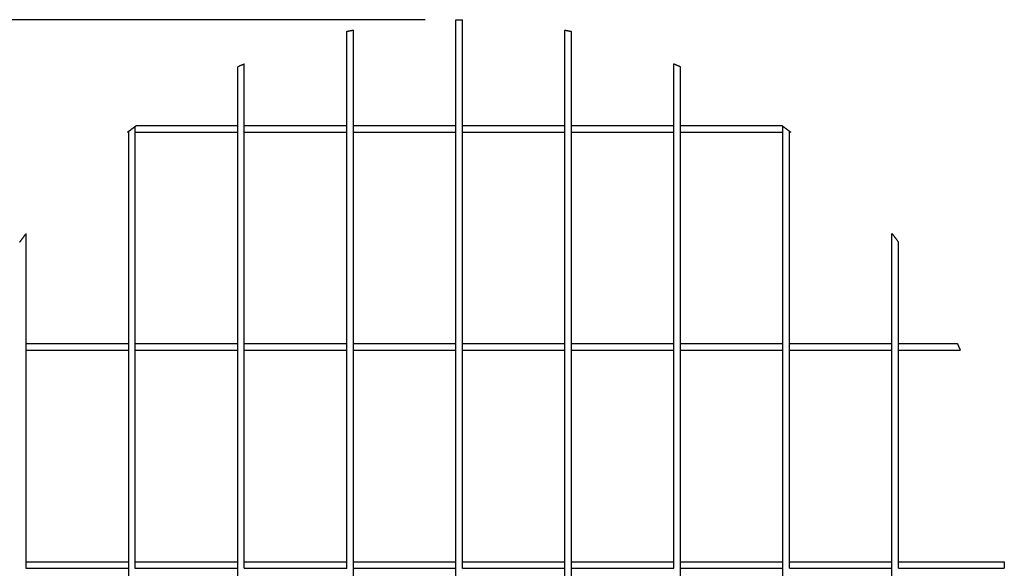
# Model space of a CAD drawing. Header units: millimetres. Extents: x 4869.14 to 4875.07, y 2221.36 to 2228.96.
# Tile 12 of 19: x 4870.69 to 4872.5, y 2227.95 to 2228.96. Entities that reach past the tile are written whole.
import ezdxf

# ---------------------------------------------------------------- set-up
doc = ezdxf.new("R2010")
doc.units = ezdxf.units.MM
doc.layers.add('MEDIDAS', color=7, linetype='Continuous', true_color=0x7d26cd)
doc.styles.get("Standard").update_dxf_attribs({"font": 'arial.ttf'})
doc.dimstyles.get("Standard").update_dxf_attribs({"dimtxt": 0.18, "dimasz": 0.18, "dimexe": 0.18, "dimexo": 0.0625, "dimgap": 0.09, "dimtad": 0, "dimtih": 1, "dimtoh": 1, "dimdec": 4, "dimzin": 0, "dimdsep": 46, "dimtxsty": 'Standard', "dimcen": 0.09, "dimadec": 0, "dimazin": 0, "dimtfac": 1, "dimtdec": 4, "dimtofl": 0, "dimtmove": 0, "dimatfit": 3, "dimfxl": 1, "dimtolj": 1, "dimtzin": 0, "dimarcsym": 0})

# ---------------------------------------------------------------- blocks, each defined once
blk = doc.blocks.new('*D21')
at = {"color": 0, "lineweight": -2, "transparency": 16777216}
for p, q in [((4871.4327, 2228.9604), (4869.393, 2228.9604)), ((4869.573, 2228.8704), (4869.573, 2228.1151)), ((4869.573, 2227.0503), (4869.573, 2227.8056)), ((4871.4327, 2226.9603), (4869.393, 2226.9603))]:
    blk.add_line(p, q, dxfattribs=at)
at = {"color": 0, "transparency": 16777216}
for points in [[(4869.558, 2228.8704), (4869.588, 2228.8704), (4869.573, 2228.9604)], [(4869.558, 2227.0503), (4869.588, 2227.0503), (4869.573, 2226.9603)]]:
    blk.add_solid(points, dxfattribs=at)
at = {"layer": 'Defpoints', "color": 0, "transparency": 16777216}
for p in [(4871.4952, 2228.9604), (4869.573, 2226.9603), (4871.4952, 2226.9603)]:
    blk.add_point(p, dxfattribs=at)
at = {"color": 0, "transparency": 16777216, "insert": (4869.573, 2227.9604), "char_height": 0.1, "attachment_point": 5}
blk.add_mtext('\\A1;2.00m [6.56ft]', dxfattribs=at)
blk = doc.blocks.new('Sleet_2.00_Top')
at = {"layer": 'MEDIDAS', "color": 12, "lineweight": -3, "true_color": 0xc80000}
blk.add_rational_spline([(4871.4892, 2228.9604), (4871.4922, 2228.9604), (4871.4952, 2228.9604), (4871.4982, 2228.9604), (4871.5012, 2228.9604)], [0.997528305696, 0.998758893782, 1, 0.998758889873, 0.997528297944], degree=2, knots=[476.773816, 476.773816, 476.773816, 477.420421, 477.420421, 478.067029, 478.067029, 478.067029], dxfattribs=at)
for points, knots in [([(4871.4892, 2228.7664), (4871.4892, 2228.8112), (4871.4892, 2228.8551), (4871.4892, 2228.8902), (4871.4892, 2228.9104), (4871.4892, 2228.9302), (4871.4892, 2228.9437), (4871.4892, 2228.9539), (4871.4892, 2228.9604), (4871.4892, 2228.9604)], [304.136713, 304.136713, 304.136713, 304.136713, 318.276453, 318.276453, 318.276453, 326.103087, 326.103087, 326.103087, 331.962784, 331.962784, 331.962784, 331.962784]), ([(4871.5012, 2228.7664), (4871.5012, 2228.8112), (4871.5012, 2228.8551), (4871.5012, 2228.8902), (4871.5012, 2228.9104), (4871.5012, 2228.9302), (4871.5012, 2228.9437), (4871.5012, 2228.9539), (4871.5012, 2228.9604), (4871.5012, 2228.9604)], [82.156621, 82.156621, 82.156621, 82.156621, 96.296142, 96.296142, 96.296142, 104.122776, 104.122776, 104.122776, 109.982391, 109.982391, 109.982391, 109.982391]), ([(4871.2892, 2228.7664), (4871.2892, 2228.803), (4871.2892, 2228.838), (4871.2892, 2228.8671), (4871.2892, 2228.8877), (4871.2892, 2228.9081), (4871.2892, 2228.9219), (4871.2892, 2228.9323), (4871.2892, 2228.9389), (4871.2892, 2228.9389)], [350.197005, 350.197005, 350.197005, 350.197005, 361.845426, 361.845426, 361.845426, 369.763804, 369.763804, 369.763804, 375.640705, 375.640705, 375.640705, 375.640705]), ([(4871.3012, 2228.7664), (4871.3012, 2228.8039), (4871.3012, 2228.8399), (4871.3012, 2228.8697), (4871.3012, 2228.8902), (4871.3012, 2228.9106), (4871.3012, 2228.9244), (4871.3012, 2228.9348), (4871.3012, 2228.9414), (4871.3012, 2228.9414)], [347.646762, 347.646762, 347.646762, 347.646762, 359.57813, 359.57813, 359.57813, 367.485734, 367.485734, 367.485734, 373.360631, 373.360631, 373.360631, 373.360631]), ([(4871.6892, 2228.7664), (4871.6892, 2228.8039), (4871.6892, 2228.8399), (4871.6892, 2228.8697), (4871.6892, 2228.8902), (4871.6892, 2228.9106), (4871.6892, 2228.9244), (4871.6892, 2228.9348), (4871.6892, 2228.9414), (4871.6892, 2228.9414)], [82.153882, 82.153882, 82.153882, 82.153882, 94.087964, 94.087964, 94.087964, 101.995568, 101.995568, 101.995568, 107.870428, 107.870428, 107.870428, 107.870428]), ([(4871.7012, 2228.7664), (4871.7012, 2228.803), (4871.7012, 2228.838), (4871.7012, 2228.8671), (4871.7012, 2228.8877), (4871.7012, 2228.9081), (4871.7012, 2228.9219), (4871.7012, 2228.9323), (4871.7012, 2228.9389), (4871.7012, 2228.9389)], [82.15913, 82.15913, 82.15913, 82.15913, 93.807458, 93.807458, 93.807458, 101.725836, 101.725836, 101.725836, 107.602698, 107.602698, 107.602698, 107.602698]), ([(4871.0892, 2228.7664), (4871.0892, 2228.777), (4871.0892, 2228.7872), (4871.0892, 2228.7968), (4871.0892, 2228.8187), (4871.0892, 2228.8409), (4871.0892, 2228.8559), (4871.0892, 2228.867), (4871.0892, 2228.8742), (4871.0892, 2228.8742)], [325.102033, 325.102033, 325.102033, 325.102033, 328.875306, 328.875306, 328.875306, 337.108316, 337.108316, 337.108316, 343.044451, 343.044451, 343.044451, 343.044451]), ([(4871.1012, 2228.7664), (4871.1012, 2228.7791), (4871.1012, 2228.7912), (4871.1012, 2228.8026), (4871.1012, 2228.8243), (4871.1012, 2228.8464), (4871.1012, 2228.8613), (4871.1012, 2228.8723), (4871.1012, 2228.8795), (4871.1012, 2228.8795)], [324.935834, 324.935834, 324.935834, 324.935834, 329.38401, 329.38401, 329.38401, 337.589188, 337.589188, 337.589188, 343.520084, 343.520084, 343.520084, 343.520084]), ([(4871.8892, 2228.7664), (4871.8892, 2228.7791), (4871.8892, 2228.7912), (4871.8892, 2228.8026), (4871.8892, 2228.8243), (4871.8892, 2228.8464), (4871.8892, 2228.8613), (4871.8892, 2228.8723), (4871.8892, 2228.8795), (4871.8892, 2228.8795)], [82.546768, 82.546768, 82.546768, 82.546768, 86.995346, 86.995346, 86.995346, 95.200525, 95.200525, 95.200525, 101.131421, 101.131421, 101.131421, 101.131421]), ([(4871.9012, 2228.7664), (4871.9012, 2228.777), (4871.9012, 2228.7872), (4871.9012, 2228.7968), (4871.9012, 2228.8187), (4871.9012, 2228.8409), (4871.9012, 2228.856), (4871.9012, 2228.867), (4871.9012, 2228.8742), (4871.9012, 2228.8742)], [82.628158, 82.628158, 82.628158, 82.628158, 86.398977, 86.398977, 86.398977, 94.631987, 94.631987, 94.631987, 100.568121, 100.568121, 100.568121, 100.568121]), ([(4870.8892, 2228.3664), (4870.8892, 2228.4336), (4870.8892, 2228.5035), (4870.8892, 2228.5664), (4870.8892, 2228.5998), (4870.8892, 2228.6347), (4870.8892, 2228.6656), (4870.8892, 2228.6904), (4870.8892, 2228.7169), (4870.8892, 2228.7348), (4870.8892, 2228.7471), (4870.8892, 2228.7558), (4870.8892, 2228.7558)], [278.127621, 278.127621, 278.127621, 278.127621, 298.742565, 298.742565, 298.742565, 309.629584, 309.629584, 309.629584, 318.637961, 318.637961, 318.637961, 324.720489, 324.720489, 324.720489, 324.720489]), ([(4870.9012, 2228.3664), (4870.9012, 2228.4292), (4870.9012, 2228.4944), (4870.9012, 2228.5544), (4870.9012, 2228.5951), (4870.9012, 2228.6386), (4870.9012, 2228.6757), (4870.9012, 2228.7002), (4870.9012, 2228.7264), (4870.9012, 2228.744), (4870.9012, 2228.7479), (4870.9012, 2228.7514), (4870.9012, 2228.7544)], [278.713164, 278.713164, 278.713164, 278.713164, 298.060096, 298.060096, 298.060096, 311.322063, 311.322063, 311.322063, 320.259739, 320.259739, 320.259739, 322.182068, 322.182068, 322.182068, 322.182068]), ([(4870.9012, 2228.7544), (4870.9054, 2228.7544), (4870.9102, 2228.7544), (4870.9152, 2228.7544), (4870.9408, 2228.7544), (4870.979, 2228.7544), (4871.0114, 2228.7544), (4871.0359, 2228.7544), (4871.0622, 2228.7544), (4871.0892, 2228.7544)], [371.625882, 371.625882, 371.625882, 371.625882, 373.815205, 373.815205, 373.815205, 385.091499, 385.091499, 385.091499, 393.20719, 393.20719, 393.20719, 393.20719]), ([(4870.9033, 2228.7664), (4870.9033, 2228.7664), (4870.9169, 2228.7664), (4870.932, 2228.7664), (4870.9585, 2228.7664), (4870.9983, 2228.7664), (4871.0317, 2228.7664), (4871.05, 2228.7664), (4871.0694, 2228.7664), (4871.0892, 2228.7664)], [359.136611, 359.136611, 359.136611, 359.136611, 365.696063, 365.696063, 365.696063, 377.278092, 377.278092, 377.278092, 383.323182, 383.323182, 383.323182, 383.323182]), ([(4871.0892, 2228.3664), (4871.0892, 2228.4248), (4871.0892, 2228.4833), (4871.0892, 2228.5393), (4871.0892, 2228.6066), (4871.0892, 2228.688), (4871.0892, 2228.7544)], [283.35658, 283.35658, 283.35658, 283.35658, 300.870693, 300.870693, 300.870693, 323.710354, 323.710354, 323.710354, 323.710354]), ([(4871.1012, 2228.7664), (4871.1539, 2228.7664), (4871.2097, 2228.7664), (4871.2702, 2228.7664), (4871.2797, 2228.7664), (4871.2892, 2228.7664)], [384.535028, 384.535028, 384.535028, 384.535028, 400.43224, 400.43224, 403.384019, 403.384019, 403.384019, 403.384019]), ([(4871.1012, 2228.3664), (4871.1012, 2228.4276), (4871.1012, 2228.4889), (4871.1012, 2228.5475), (4871.1012, 2228.6122), (4871.1012, 2228.6898), (4871.1012, 2228.7544)], [283.320964, 283.320964, 283.320964, 283.320964, 301.615884, 301.615884, 301.615884, 323.555568, 323.555568, 323.555568, 323.555568]), ([(4871.1012, 2228.7544), (4871.151, 2228.7544), (4871.2029, 2228.7544), (4871.2632, 2228.7544), (4871.2762, 2228.7544), (4871.2892, 2228.7544)], [394.402646, 394.402646, 394.402646, 394.402646, 409.233852, 409.233852, 413.270224, 413.270224, 413.270224, 413.270224]), ([(4871.2892, 2228.3664), (4871.2892, 2228.4012), (4871.2892, 2228.436), (4871.2892, 2228.5259), (4871.2892, 2228.5825), (4871.2892, 2228.6368), (4871.2892, 2228.6737), (4871.2892, 2228.7146), (4871.2892, 2228.7543)], [308.852039, 308.852039, 308.852039, 308.852039, 319.376531, 319.376531, 336.388045, 336.388045, 336.388045, 348.925172, 348.925172, 348.925172, 348.925172]), ([(4871.3012, 2228.3663), (4871.3012, 2228.4021), (4871.3012, 2228.4378), (4871.3012, 2228.5289), (4871.3012, 2228.5858), (4871.3012, 2228.6404), (4871.3012, 2228.6761), (4871.3012, 2228.7158), (4871.3012, 2228.7544)], [306.301848, 306.301848, 306.301848, 306.301848, 317.102857, 317.102857, 334.203571, 334.203571, 334.203571, 346.377954, 346.377954, 346.377954, 346.377954]), ([(4871.4892, 2228.3664), (4871.4892, 2228.467), (4871.4892, 2228.572), (4871.4892, 2228.6675), (4871.4892, 2228.6949), (4871.4892, 2228.7247), (4871.4892, 2228.7544)], [263.212859, 263.212859, 263.212859, 263.212859, 293.516309, 293.516309, 293.516309, 302.878031, 302.878031, 302.878031, 302.878031]), ([(4871.5012, 2228.3664), (4871.5012, 2228.467), (4871.5012, 2228.572), (4871.5012, 2228.6675), (4871.5012, 2228.6949), (4871.5012, 2228.7247), (4871.5012, 2228.7544)], [41.232687, 41.232687, 41.232687, 41.232687, 71.535998, 71.535998, 71.535998, 80.891971, 80.891971, 80.891971, 80.891971]), ([(4871.6892, 2228.3664), (4871.6892, 2228.4021), (4871.6892, 2228.4378), (4871.6892, 2228.5289), (4871.6892, 2228.5858), (4871.6892, 2228.6404), (4871.6892, 2228.6761), (4871.6892, 2228.7158), (4871.6892, 2228.7543)], [40.815822, 40.815822, 40.815822, 40.815822, 51.612691, 51.612691, 68.713405, 68.713405, 68.713405, 80.883045, 80.883045, 80.883045, 80.883045]), ([(4871.7012, 2228.7664), (4871.7108, 2228.7664), (4871.7203, 2228.7664), (4871.7807, 2228.7664), (4871.8365, 2228.7664), (4871.8892, 2228.7664)], [445.445893, 445.445893, 445.445893, 445.445893, 448.397669, 448.397669, 464.294776, 464.294776, 464.294776, 464.294776]), ([(4871.7012, 2228.7544), (4871.7143, 2228.7544), (4871.7273, 2228.7544), (4871.7876, 2228.7544), (4871.8394, 2228.7544), (4871.8892, 2228.7544)], [455.411703, 455.411703, 455.411703, 455.411703, 459.448073, 459.448073, 474.279182, 474.279182, 474.279182, 474.279182]), ([(4871.7012, 2228.3664), (4871.7012, 2228.4012), (4871.7012, 2228.436), (4871.7012, 2228.5259), (4871.7012, 2228.5825), (4871.7012, 2228.6368), (4871.7012, 2228.6737), (4871.7012, 2228.7147), (4871.7012, 2228.7544)], [40.814144, 40.814144, 40.814144, 40.814144, 51.338563, 51.338563, 68.350077, 68.350077, 68.350077, 80.891147, 80.891147, 80.891147, 80.891147]), ([(4871.8892, 2228.3664), (4871.8892, 2228.4276), (4871.8892, 2228.4889), (4871.8892, 2228.5475), (4871.8892, 2228.6122), (4871.8892, 2228.6899), (4871.8892, 2228.7544)], [40.931993, 40.931993, 40.931993, 40.931993, 59.227221, 59.227221, 59.227221, 81.175455, 81.175455, 81.175455, 81.175455]), ([(4871.9012, 2228.7664), (4871.9211, 2228.7664), (4871.9404, 2228.7664), (4871.9588, 2228.7664), (4871.9921, 2228.7664), (4872.0319, 2228.7664), (4872.0585, 2228.7664), (4872.0736, 2228.7664), (4872.0872, 2228.7664), (4872.0872, 2228.7664)], [203.98129, 203.98129, 203.98129, 203.98129, 210.026423, 210.026423, 210.026423, 221.608452, 221.608452, 221.608452, 228.167903, 228.167903, 228.167903, 228.167903]), ([(4871.9012, 2228.7544), (4871.9283, 2228.7544), (4871.9546, 2228.7544), (4871.979, 2228.7544), (4872.0114, 2228.7544), (4872.0497, 2228.7544), (4872.0753, 2228.7544), (4872.0803, 2228.7544), (4872.0851, 2228.7544), (4872.0892, 2228.7544)], [475.4747, 475.4747, 475.4747, 475.4747, 483.590425, 483.590425, 483.590425, 494.866719, 494.866719, 494.866719, 497.055757, 497.055757, 497.055757, 497.055757]), ([(4871.9012, 2228.3664), (4871.9012, 2228.4248), (4871.9012, 2228.4833), (4871.9012, 2228.5393), (4871.9012, 2228.6066), (4871.9012, 2228.688), (4871.9012, 2228.7544)], [40.879994, 40.879994, 40.879994, 40.879994, 58.394363, 58.394363, 58.394363, 81.229677, 81.229677, 81.229677, 81.229677]), ([(4872.0892, 2228.3664), (4872.0892, 2228.4292), (4872.0892, 2228.4944), (4872.0892, 2228.5544), (4872.0892, 2228.5951), (4872.0892, 2228.6386), (4872.0892, 2228.6757), (4872.0892, 2228.7002), (4872.0892, 2228.7264), (4872.0892, 2228.744), (4872.0892, 2228.7479), (4872.0892, 2228.7514), (4872.0892, 2228.7544)], [40.831248, 40.831248, 40.831248, 40.831248, 60.178427, 60.178427, 60.178427, 73.440395, 73.440395, 73.440395, 82.378071, 82.378071, 82.378071, 84.30894, 84.30894, 84.30894, 84.30894]), ([(4872.1012, 2228.3664), (4872.1012, 2228.4336), (4872.1012, 2228.5035), (4872.1012, 2228.5664), (4872.1012, 2228.5998), (4872.1012, 2228.6347), (4872.1012, 2228.6656), (4872.1012, 2228.6904), (4872.1012, 2228.7169), (4872.1012, 2228.7348), (4872.1012, 2228.7441), (4872.1012, 2228.7513), (4872.1012, 2228.7543)], [40.874119, 40.874119, 40.874119, 40.874119, 61.489058, 61.489058, 61.489058, 72.376078, 72.376078, 72.376078, 81.384454, 81.384454, 81.384454, 85.979137, 85.979137, 85.979137, 85.979137]), ([(4870.7012, 2228.3664), (4870.7012, 2228.3934), (4870.7012, 2228.4197), (4870.7012, 2228.4442), (4870.7012, 2228.4766), (4870.7012, 2228.5148), (4870.7012, 2228.5404), (4870.7012, 2228.5553), (4870.7012, 2228.5683), (4870.7012, 2228.5683)], [206.998921, 206.998921, 206.998921, 206.998921, 215.114578, 215.114578, 215.114578, 226.390872, 226.390872, 226.390872, 232.894285, 232.894285, 232.894285, 232.894285]), ([(4872.2892, 2228.3664), (4872.2892, 2228.3934), (4872.2892, 2228.4197), (4872.2892, 2228.4442), (4872.2892, 2228.4766), (4872.2892, 2228.5148), (4872.2892, 2228.5404), (4872.2892, 2228.5553), (4872.2892, 2228.5683), (4872.2892, 2228.5683)], [41.133922, 41.133922, 41.133922, 41.133922, 49.249463, 49.249463, 49.249463, 60.525757, 60.525757, 60.525757, 67.029143, 67.029143, 67.029143, 67.029143]), ([(4872.3012, 2228.3664), (4872.3012, 2228.3862), (4872.3012, 2228.4056), (4872.3012, 2228.4239), (4872.3012, 2228.4573), (4872.3012, 2228.4971), (4872.3012, 2228.5236), (4872.3012, 2228.5387), (4872.3012, 2228.5523), (4872.3012, 2228.5523)], [41.091902, 41.091902, 41.091902, 41.091902, 47.136863, 47.136863, 47.136863, 58.718892, 58.718892, 58.718892, 65.277562, 65.277562, 65.277562, 65.277562]), ([(4870.9012, 2228.3664), (4870.9063, 2228.3664), (4870.9113, 2228.3664), (4870.9163, 2228.3664), (4870.9723, 2228.3664), (4871.0308, 2228.3664), (4871.0892, 2228.3664)], [585.859538, 585.859538, 585.859538, 585.859538, 587.539706, 587.539706, 587.539706, 605.054449, 605.054449, 605.054449, 605.054449]), ([(4871.1012, 2228.3664), (4871.1357, 2228.3664), (4871.1701, 2228.3664), (4871.2322, 2228.3664), (4871.2607, 2228.3664), (4871.2892, 2228.3664)], [606.253429, 606.253429, 606.253429, 606.253429, 616.588263, 616.588263, 625.211934, 625.211934, 625.211934, 625.211934]), ([(4871.7012, 2228.3664), (4871.7298, 2228.3664), (4871.7582, 2228.3664), (4871.8203, 2228.3664), (4871.8548, 2228.3664), (4871.8892, 2228.3664)], [666.656193, 666.656193, 666.656193, 666.656193, 675.279875, 675.279875, 685.614777, 685.614777, 685.614777, 685.614777]), ([(4871.9012, 2228.3664), (4871.9597, 2228.3664), (4872.0181, 2228.3664), (4872.0742, 2228.3664), (4872.0791, 2228.3664), (4872.0842, 2228.3664), (4872.0892, 2228.3664)], [686.813785, 686.813785, 686.813785, 686.813785, 704.328432, 704.328432, 704.328432, 706.008567, 706.008567, 706.008567, 706.008567]), ([(4872.3012, 2228.3664), (4872.3119, 2228.3664), (4872.3221, 2228.3664), (4872.3317, 2228.3664), (4872.3536, 2228.3664), (4872.3758, 2228.3664), (4872.3908, 2228.3664), (4872.4018, 2228.3664), (4872.4091, 2228.3664), (4872.4091, 2228.3664)], [325.101893, 325.101893, 325.101893, 325.101893, 328.875306, 328.875306, 328.875306, 337.108316, 337.108316, 337.108316, 343.044451, 343.044451, 343.044451, 343.044451]), ([(4870.7012, 2227.9663), (4870.7012, 2228.0454), (4870.7012, 2228.127), (4870.7012, 2228.2527), (4870.7012, 2228.3046), (4870.7012, 2228.3544)], [166.481595, 166.481595, 166.481595, 166.481595, 190.972225, 190.972225, 205.803732, 205.803732, 205.803732, 205.803732]), ([(4870.8892, 2227.9664), (4870.8892, 2228.0252), (4870.8892, 2228.0844), (4870.8892, 2228.2035), (4870.8892, 2228.2648), (4870.8892, 2228.3247), (4870.8892, 2228.3345), (4870.8892, 2228.3444), (4870.8892, 2228.3543)], [237.856046, 237.856046, 237.856046, 237.856046, 255.561288, 255.561288, 273.830603, 273.830603, 273.830603, 276.893736, 276.893736, 276.893736, 276.893736]), ([(4870.9012, 2228.3544), (4870.9035, 2228.3544), (4870.9058, 2228.3544), (4870.9081, 2228.3544), (4870.9667, 2228.3544), (4871.028, 2228.3544), (4871.0892, 2228.3544)], [588.106947, 588.106947, 588.106947, 588.106947, 588.875033, 588.875033, 588.875033, 607.170666, 607.170666, 607.170666, 607.170666]), ([(4870.9012, 2227.9663), (4870.9012, 2228.0283), (4870.9012, 2228.0909), (4870.9012, 2228.2164), (4870.9012, 2228.281), (4870.9012, 2228.344), (4870.9012, 2228.3474), (4870.9012, 2228.3509), (4870.9012, 2228.3544)], [238.480831, 238.480831, 238.480831, 238.480831, 257.168129, 257.168129, 276.405861, 276.405861, 276.405861, 277.47877, 277.47877, 277.47877, 277.47877]), ([(4871.0892, 2227.9664), (4871.0892, 2228.061), (4871.0892, 2228.1575), (4871.0892, 2228.2855), (4871.0892, 2228.3199), (4871.0892, 2228.3543)], [243.083834, 243.083834, 243.083834, 243.083834, 271.822135, 271.822135, 282.15278, 282.15278, 282.15278, 282.15278]), ([(4871.1012, 2228.3544), (4871.1343, 2228.3544), (4871.1673, 2228.3544), (4871.2295, 2228.3544), (4871.2594, 2228.3544), (4871.2892, 2228.3544)], [608.366404, 608.366404, 608.366404, 608.366404, 618.258487, 618.258487, 627.308005, 627.308005, 627.308005, 627.308005]), ([(4871.1012, 2227.9664), (4871.1012, 2228.0136), (4871.1012, 2228.0611), (4871.1012, 2228.1574), (4871.1012, 2228.2068), (4871.1012, 2228.2883), (4871.1012, 2228.3213), (4871.1012, 2228.3544)], [242.994937, 242.994937, 242.994937, 242.994937, 257.313868, 257.313868, 272.23243, 272.23243, 282.12449, 282.12449, 282.12449, 282.12449]), ([(4871.2892, 2227.9664), (4871.2892, 2227.9928), (4871.2892, 2228.0193), (4871.2892, 2228.0742), (4871.2892, 2228.1027), (4871.2892, 2228.1878), (4871.2892, 2228.2448), (4871.2892, 2228.319), (4871.2892, 2228.3367), (4871.2892, 2228.3544)], [268.641296, 268.641296, 268.641296, 268.641296, 276.609141, 276.609141, 285.180011, 285.180011, 302.288908, 302.288908, 307.645922, 307.645922, 307.645922, 307.645922]), ([(4871.3012, 2228.3544), (4871.3166, 2228.3544), (4871.332, 2228.3544), (4871.3945, 2228.3544), (4871.442, 2228.3544), (4871.4892, 2228.3544)], [628.519744, 628.519744, 628.519744, 628.519744, 633.177049, 633.177049, 647.496237, 647.496237, 647.496237, 647.496237]), ([(4871.3012, 2227.9664), (4871.3012, 2227.993), (4871.3012, 2228.0196), (4871.3012, 2228.0748), (4871.3012, 2228.1034), (4871.3012, 2228.189), (4871.3012, 2228.2463), (4871.3012, 2228.3201), (4871.3012, 2228.3372), (4871.3012, 2228.3543)], [266.094402, 266.094402, 266.094402, 266.094402, 274.107242, 274.107242, 282.724009, 282.724009, 299.924267, 299.924267, 305.094554, 305.094554, 305.094554, 305.094554]), ([(4871.4892, 2227.9664), (4871.4892, 2227.9677), (4871.4892, 2227.969), (4871.4892, 2227.9721), (4871.4892, 2227.9739), (4871.4892, 2227.9792), (4871.4892, 2227.9827), (4871.4892, 2227.9933), (4871.4892, 2228.0003), (4871.4892, 2228.0215), (4871.4892, 2228.0356), (4871.4892, 2228.0794), (4871.4892, 2228.1092), (4871.4892, 2228.1982), (4871.4892, 2228.2579), (4871.4892, 2228.3293), (4871.4892, 2228.3418), (4871.4892, 2228.3544)], [222.589458, 222.589458, 222.589458, 222.589458, 222.99326, 222.99326, 223.530345, 223.530345, 224.604516, 224.604516, 226.752856, 226.752856, 231.049531, 231.049531, 240.114753, 240.114753, 258.208119, 258.208119, 262.008925, 262.008925, 262.008925, 262.008925]), ([(4871.5012, 2228.3544), (4871.5485, 2228.3544), (4871.5959, 2228.3544), (4871.6585, 2228.3544), (4871.6739, 2228.3544), (4871.6892, 2228.3544)], [648.70827, 648.70827, 648.70827, 648.70827, 663.027458, 663.027458, 667.684754, 667.684754, 667.684754, 667.684754]), ([(4871.5012, 2227.9663), (4871.5012, 2227.9677), (4871.5012, 2227.969), (4871.5012, 2227.9721), (4871.5012, 2227.9739), (4871.5012, 2227.9792), (4871.5012, 2227.9827), (4871.5012, 2227.9933), (4871.5012, 2228.0003), (4871.5012, 2228.0215), (4871.5012, 2228.0356), (4871.5012, 2228.0794), (4871.5012, 2228.1092), (4871.5012, 2228.1982), (4871.5012, 2228.2579), (4871.5012, 2228.3293), (4871.5012, 2228.3418), (4871.5012, 2228.3544)], [0.604576, 0.604576, 0.604576, 0.604576, 1.012949, 1.012949, 1.550034, 1.550034, 2.624204, 2.624204, 4.772545, 4.772545, 9.06922, 9.06922, 18.134441, 18.134441, 36.227808, 36.227808, 40.030661, 40.030661, 40.030661, 40.030661]), ([(4871.6892, 2227.9664), (4871.6892, 2227.993), (4871.6892, 2228.0196), (4871.6892, 2228.0748), (4871.6892, 2228.1034), (4871.6892, 2228.189), (4871.6892, 2228.2463), (4871.6892, 2228.3202), (4871.6892, 2228.3373), (4871.6892, 2228.3544)], [0.603113, 0.603113, 0.603113, 0.603113, 8.617076, 8.617076, 17.233843, 17.233843, 34.434101, 34.434101, 39.609143, 39.609143, 39.609143, 39.609143]), ([(4871.7012, 2228.3544), (4871.7311, 2228.3544), (4871.761, 2228.3544), (4871.8232, 2228.3544), (4871.8562, 2228.3544), (4871.8892, 2228.3544)], [668.896491, 668.896491, 668.896491, 668.896491, 677.94602, 677.94602, 687.838175, 687.838175, 687.838175, 687.838175]), ([(4871.7012, 2227.9664), (4871.7012, 2227.9928), (4871.7012, 2228.0193), (4871.7012, 2228.0742), (4871.7012, 2228.1027), (4871.7012, 2228.1878), (4871.7012, 2228.2448), (4871.7012, 2228.3189), (4871.7012, 2228.3366), (4871.7012, 2228.3543)], [0.603959, 0.603959, 0.603959, 0.603959, 8.571173, 8.571173, 17.142044, 17.142044, 34.25094, 34.25094, 39.602402, 39.602402, 39.602402, 39.602402]), ([(4871.8892, 2227.9664), (4871.8892, 2228.0136), (4871.8892, 2228.0611), (4871.8892, 2228.1574), (4871.8892, 2228.2068), (4871.8892, 2228.2883), (4871.8892, 2228.3213), (4871.8892, 2228.3544)], [0.606019, 0.606019, 0.606019, 0.606019, 14.925204, 14.925204, 29.843766, 29.843766, 39.738385, 39.738385, 39.738385, 39.738385]), ([(4871.9012, 2228.3544), (4871.9625, 2228.3544), (4872.0238, 2228.3544), (4872.0824, 2228.3544), (4872.0847, 2228.3544), (4872.0869, 2228.3544), (4872.0892, 2228.3544)], [689.03394, 689.03394, 689.03394, 689.03394, 707.329474, 707.329474, 707.329474, 708.097528, 708.097528, 708.097528, 708.097528]), ([(4871.9012, 2227.9664), (4871.9012, 2228.0611), (4871.9012, 2228.1575), (4871.9012, 2228.2855), (4871.9012, 2228.3199), (4871.9012, 2228.3543)], [0.608672, 0.608672, 0.608672, 0.608672, 29.345806, 29.345806, 39.678007, 39.678007, 39.678007, 39.678007]), ([(4872.0892, 2227.9664), (4872.0892, 2228.0284), (4872.0892, 2228.091), (4872.0892, 2228.2164), (4872.0892, 2228.281), (4872.0892, 2228.344), (4872.0892, 2228.3474), (4872.0892, 2228.3509), (4872.0892, 2228.3544)], [0.602836, 0.602836, 0.602836, 0.602836, 19.286461, 19.286461, 38.524192, 38.524192, 38.524192, 39.597426, 39.597426, 39.597426, 39.597426]), ([(4872.1012, 2227.9663), (4872.1012, 2228.0251), (4872.1012, 2228.0844), (4872.1012, 2228.2035), (4872.1012, 2228.2648), (4872.1012, 2228.3247), (4872.1012, 2228.3345), (4872.1012, 2228.3444), (4872.1012, 2228.3544)], [0.597175, 0.597175, 0.597175, 0.597175, 18.307782, 18.307782, 36.577097, 36.577097, 36.577097, 39.643068, 39.643068, 39.643068, 39.643068]), ([(4872.2892, 2227.9664), (4872.2892, 2228.0454), (4872.2892, 2228.127), (4872.2892, 2228.2527), (4872.2892, 2228.3046), (4872.2892, 2228.3544)], [0.619956, 0.619956, 0.619956, 0.619956, 25.10711, 25.10711, 39.939819, 39.939819, 39.939819, 39.939819]), ([(4872.3012, 2227.9664), (4872.3012, 2228.042), (4872.3012, 2228.12), (4872.3012, 2228.2459), (4872.3012, 2228.3016), (4872.3012, 2228.3543)], [0.619385, 0.619385, 0.619385, 0.619385, 23.982714, 23.982714, 39.876812, 39.876812, 39.876812, 39.876812]), ([(4872.3012, 2228.3544), (4872.314, 2228.3544), (4872.3261, 2228.3544), (4872.3374, 2228.3544), (4872.3592, 2228.3544), (4872.3813, 2228.3544), (4872.3962, 2228.3544), (4872.4071, 2228.3544), (4872.4144, 2228.3544), (4872.4144, 2228.3544)], [324.935626, 324.935626, 324.935626, 324.935626, 329.38401, 329.38401, 329.38401, 337.589188, 337.589188, 337.589188, 343.520084, 343.520084, 343.520084, 343.520084]), ([(4870.7012, 2227.9664), (4870.7309, 2227.9664), (4870.7607, 2227.9664), (4870.7881, 2227.9664), (4870.8209, 2227.9664), (4870.8548, 2227.9664), (4870.8892, 2227.9664)], [582.014492, 582.014492, 582.014492, 582.014492, 591.373949, 591.373949, 591.373949, 601.77271, 601.77271, 601.77271, 601.77271]), ([(4870.7012, 2227.9543), (4870.7012, 2227.9564), (4870.7012, 2227.9584), (4870.7012, 2227.9604), (4870.7012, 2227.9624), (4870.7012, 2227.9643), (4870.7012, 2227.9663)], [165.243443, 165.243443, 165.243443, 165.243443, 165.865115, 165.865115, 165.865115, 166.481595, 166.481595, 166.481595, 166.481595]), ([(4870.8892, 2227.9544), (4870.8892, 2227.9564), (4870.8892, 2227.9584), (4870.8892, 2227.9604), (4870.8892, 2227.9624), (4870.8892, 2227.9644), (4870.8892, 2227.9664)], [236.65407, 236.65407, 236.65407, 236.65407, 237.253506, 237.253506, 237.253506, 237.856046, 237.856046, 237.856046, 237.856046]), ([(4870.9012, 2227.9543), (4870.9012, 2227.9564), (4870.9012, 2227.9584), (4870.9012, 2227.9604), (4870.9012, 2227.9623), (4870.9012, 2227.9643), (4870.9012, 2227.9663)], [237.277387, 237.277387, 237.277387, 237.277387, 237.881668, 237.881668, 237.881668, 238.480831, 238.480831, 238.480831, 238.480831]), ([(4871.0892, 2227.9544), (4871.0892, 2227.9564), (4871.0892, 2227.9584), (4871.0892, 2227.9604), (4871.0892, 2227.9624), (4871.0892, 2227.9644), (4871.0892, 2227.9664)], [241.871992, 241.871992, 241.871992, 241.871992, 242.47633, 242.47633, 242.47633, 243.083834, 243.083834, 243.083834, 243.083834]), ([(4871.1012, 2227.9664), (4871.1138, 2227.9664), (4871.1263, 2227.9664), (4871.1886, 2227.9664), (4871.239, 2227.9664), (4871.2892, 2227.9664)], [622.883777, 622.883777, 622.883777, 622.883777, 626.681896, 626.681896, 641.986339, 641.986339, 641.986339, 641.986339]), ([(4871.1012, 2227.9544), (4871.1012, 2227.9564), (4871.1012, 2227.9584), (4871.1012, 2227.9604), (4871.1012, 2227.9624), (4871.1012, 2227.9644), (4871.1012, 2227.9664)], [241.782897, 241.782897, 241.782897, 241.782897, 242.388663, 242.388663, 242.388663, 242.994939, 242.994939, 242.994939, 242.994939]), ([(4871.2892, 2227.9543), (4871.2892, 2227.9563), (4871.2892, 2227.9584), (4871.2892, 2227.9604), (4871.2892, 2227.9624), (4871.2892, 2227.9644), (4871.2892, 2227.9664)], [267.431277, 267.431277, 267.431277, 267.431277, 268.037968, 268.037968, 268.037968, 268.641296, 268.641296, 268.641296, 268.641296]), ([(4871.3012, 2227.9544), (4871.3012, 2227.9564), (4871.3012, 2227.9584), (4871.3012, 2227.9604), (4871.3012, 2227.9624), (4871.3012, 2227.9644), (4871.3012, 2227.9664)], [264.888674, 264.888674, 264.888674, 264.888674, 265.490166, 265.490166, 265.490166, 266.094402, 266.094402, 266.094402, 266.094402]), ([(4871.3012, 2227.9664), (4871.3064, 2227.9664), (4871.3115, 2227.9664), (4871.3464, 2227.9664), (4871.3762, 2227.9664), (4871.42, 2227.9664), (4871.4341, 2227.9664), (4871.4553, 2227.9664), (4871.4623, 2227.9664), (4871.4729, 2227.9664), (4871.4764, 2227.9664), (4871.4817, 2227.9664), (4871.4835, 2227.9664), (4871.4866, 2227.9664), (4871.4879, 2227.9664), (4871.4892, 2227.9664)], [643.205124, 643.205124, 643.205124, 643.205124, 644.775138, 644.775138, 653.840298, 653.840298, 658.137075, 658.137075, 660.285548, 660.285548, 661.359795, 661.359795, 661.89692, 661.89692, 662.300681, 662.300681, 662.300681, 662.300681]), ([(4871.4892, 2227.9544), (4871.4892, 2227.9548), (4871.4892, 2227.9552), (4871.4892, 2227.9565), (4871.4892, 2227.9572), (4871.4892, 2227.9588), (4871.4892, 2227.9596), (4871.4892, 2227.9604), (4871.4892, 2227.9611), (4871.4892, 2227.9619), (4871.4892, 2227.9635), (4871.4892, 2227.9643), (4871.4892, 2227.9655), (4871.4892, 2227.9659), (4871.4892, 2227.9664)], [221.373326, 221.373326, 221.373326, 221.373326, 221.504412, 221.504412, 221.742361, 221.742361, 221.980311, 221.980311, 221.980311, 222.218243, 222.218243, 222.456175, 222.456175, 222.589458, 222.589458, 222.589458, 222.589458]), ([(4871.5012, 2227.9664), (4871.5026, 2227.9664), (4871.5039, 2227.9664), (4871.507, 2227.9664), (4871.5087, 2227.9664), (4871.514, 2227.9664), (4871.5175, 2227.9664), (4871.5281, 2227.9664), (4871.5352, 2227.9664), (4871.5563, 2227.9664), (4871.5704, 2227.9664), (4871.6143, 2227.9664), (4871.6441, 2227.9664), (4871.6789, 2227.9664), (4871.6841, 2227.9664), (4871.6892, 2227.9664)], [663.519162, 663.519162, 663.519162, 663.519162, 663.922894, 663.922894, 664.459979, 664.459979, 665.534149, 665.534149, 667.68249, 667.68249, 671.979164, 671.979164, 681.044386, 681.044386, 682.614394, 682.614394, 682.614394, 682.614394]), ([(4871.5012, 2227.9604), (4871.5012, 2227.9611), (4871.5012, 2227.9619), (4871.5012, 2227.9635), (4871.5012, 2227.9643), (4871.5012, 2227.9655), (4871.5012, 2227.9659), (4871.5012, 2227.9663)], [0, 0, 0, 0, 0.2379319, 0.2379319, 0.4758638, 0.4758638, 0.6045756, 0.6045756, 0.6045756, 0.6045756]), ([(4871.5012, 2227.9543), (4871.5012, 2227.9548), (4871.5012, 2227.9552), (4871.5012, 2227.9565), (4871.5012, 2227.9572), (4871.5012, 2227.9588), (4871.5012, 2227.9596), (4871.5012, 2227.9604)], [219.8532011, 219.8532011, 219.8532011, 219.8532011, 219.9888369, 219.9888369, 220.2267867, 220.2267867, 220.4647365, 220.4647365, 220.4647365, 220.4647365]), ([(4871.7012, 2227.9664), (4871.7515, 2227.9664), (4871.8019, 2227.9664), (4871.8642, 2227.9664), (4871.8767, 2227.9664), (4871.8892, 2227.9664)], [683.833184, 683.833184, 683.833184, 683.833184, 699.137752, 699.137752, 702.936095, 702.936095, 702.936095, 702.936095]), ([(4872.1012, 2227.9664), (4872.1357, 2227.9664), (4872.1696, 2227.9664), (4872.2023, 2227.9664), (4872.2298, 2227.9664), (4872.2596, 2227.9664), (4872.2892, 2227.9664)], [724.047127, 724.047127, 724.047127, 724.047127, 734.445932, 734.445932, 734.445932, 743.80477, 743.80477, 743.80477, 743.80477]), ([(4872.3012, 2227.9664), (4872.346, 2227.9664), (4872.39, 2227.9664), (4872.425, 2227.9664), (4872.4452, 2227.9664), (4872.4651, 2227.9664), (4872.4785, 2227.9664), (4872.4888, 2227.9664), (4872.4952, 2227.9664), (4872.4952, 2227.9664)], [304.136876, 304.136876, 304.136876, 304.136876, 318.276453, 318.276453, 318.276453, 326.103087, 326.103087, 326.103087, 331.962954, 331.962954, 331.962954, 331.962954]), ([(4870.7012, 2227.9544), (4870.7309, 2227.9544), (4870.7607, 2227.9544), (4870.7881, 2227.9544), (4870.8209, 2227.9544), (4870.8548, 2227.9544), (4870.8892, 2227.9544)], [578.983468, 578.983468, 578.983468, 578.983468, 588.342798, 588.342798, 588.342798, 598.741628, 598.741628, 598.741628, 598.741628]), ([(4870.8892, 2227.5664), (4870.8892, 2227.5763), (4870.8892, 2227.5862), (4870.8892, 2227.596), (4870.8892, 2227.6559), (4870.8892, 2227.7172), (4870.8892, 2227.8363), (4870.8892, 2227.8956), (4870.8892, 2227.9544)], [197.608437, 197.608437, 197.608437, 197.608437, 200.676409, 200.676409, 200.676409, 218.945724, 218.945724, 236.65407, 236.65407, 236.65407, 236.65407]), ([(4871.0892, 2227.5664), (4871.0892, 2227.6008), (4871.0892, 2227.6352), (4871.0892, 2227.7633), (4871.0892, 2227.8597), (4871.0892, 2227.9544)], [202.795425, 202.795425, 202.795425, 202.795425, 213.130524, 213.130524, 241.871992, 241.871992, 241.871992, 241.871992]), ([(4871.1012, 2227.9544), (4871.1138, 2227.9544), (4871.1263, 2227.9544), (4871.1886, 2227.9544), (4871.239, 2227.9544), (4871.2892, 2227.9544)], [619.85266, 619.85266, 619.85266, 619.85266, 623.650752, 623.650752, 638.95519, 638.95519, 638.95519, 638.95519]), ([(4871.3012, 2227.9544), (4871.3064, 2227.9544), (4871.3115, 2227.9544), (4871.3464, 2227.9544), (4871.3762, 2227.9544), (4871.42, 2227.9544), (4871.4341, 2227.9544), (4871.4553, 2227.9544), (4871.4623, 2227.9544), (4871.4729, 2227.9544), (4871.4764, 2227.9544), (4871.4817, 2227.9544), (4871.4835, 2227.9544), (4871.4866, 2227.9544), (4871.4879, 2227.9544), (4871.4892, 2227.9544)], [640.173973, 640.173973, 640.173973, 640.173973, 641.743993, 641.743993, 650.809153, 650.809153, 655.10593, 655.10593, 657.254403, 657.254403, 658.32865, 658.32865, 658.865775, 658.865775, 659.269503, 659.269503, 659.269503, 659.269503]), ([(4871.3012, 2227.5664), (4871.3012, 2227.5835), (4871.3012, 2227.6006), (4871.3012, 2227.6744), (4871.3012, 2227.7317), (4871.3012, 2227.8173), (4871.3012, 2227.8459), (4871.3012, 2227.9011), (4871.3012, 2227.9278), (4871.3012, 2227.9544)], [225.883294, 225.883294, 225.883294, 225.883294, 231.056065, 231.056065, 248.256322, 248.256322, 256.87309, 256.87309, 264.888674, 264.888674, 264.888674, 264.888674]), ([(4871.4892, 2227.5664), (4871.4892, 2227.5789), (4871.4892, 2227.5914), (4871.4892, 2227.6628), (4871.4892, 2227.7225), (4871.4892, 2227.8115), (4871.4892, 2227.8413), (4871.4892, 2227.8852), (4871.4892, 2227.8993), (4871.4892, 2227.9204), (4871.4892, 2227.9275), (4871.4892, 2227.938), (4871.4892, 2227.9416), (4871.4892, 2227.9469), (4871.4892, 2227.9486), (4871.4892, 2227.9517), (4871.4892, 2227.9531), (4871.4892, 2227.9544)], [181.953933, 181.953933, 181.953933, 181.953933, 185.752262, 185.752262, 203.845505, 203.845505, 212.910664, 212.910664, 217.207441, 217.207441, 219.355914, 219.355914, 220.430161, 220.430161, 220.967286, 220.967286, 221.373326, 221.373326, 221.373326, 221.373326]), ([(4871.5012, 2227.9544), (4871.5026, 2227.9544), (4871.5039, 2227.9544), (4871.507, 2227.9544), (4871.5087, 2227.9544), (4871.514, 2227.9544), (4871.5175, 2227.9544), (4871.5281, 2227.9544), (4871.5352, 2227.9544), (4871.5563, 2227.9544), (4871.5704, 2227.9544), (4871.6143, 2227.9544), (4871.6441, 2227.9544), (4871.6789, 2227.9544), (4871.6841, 2227.9544), (4871.6892, 2227.9544)], [660.487982, 660.487982, 660.487982, 660.487982, 660.891748, 660.891748, 661.428833, 661.428833, 662.503004, 662.503004, 664.651344, 664.651344, 668.948019, 668.948019, 678.013241, 678.013241, 679.583193, 679.583193, 679.583193, 679.583193]), ([(4871.6892, 2227.5664), (4871.6892, 2227.5835), (4871.6892, 2227.6006), (4871.6892, 2227.6744), (4871.6892, 2227.7317), (4871.6892, 2227.8173), (4871.6892, 2227.8459), (4871.6892, 2227.9011), (4871.6892, 2227.9278), (4871.6892, 2227.9544)], [176.659221, 176.659221, 176.659221, 176.659221, 181.831918, 181.831918, 199.032176, 199.032176, 207.648943, 207.648943, 215.66561, 215.66561, 215.66561, 215.66561]), ([(4871.7012, 2227.9544), (4871.7515, 2227.9544), (4871.8019, 2227.9544), (4871.8642, 2227.9544), (4871.8767, 2227.9544), (4871.8892, 2227.9544)], [680.801982, 680.801982, 680.801982, 680.801982, 696.106607, 696.106607, 699.904885, 699.904885, 699.904885, 699.904885]), ([(4871.7012, 2227.5664), (4871.7012, 2227.5841), (4871.7012, 2227.6018), (4871.7012, 2227.6759), (4871.7012, 2227.7329), (4871.7012, 2227.8181), (4871.7012, 2227.8465), (4871.7012, 2227.9014), (4871.7012, 2227.9279), (4871.7012, 2227.9544)], [176.125744, 176.125744, 176.125744, 176.125744, 181.479965, 181.479965, 198.588862, 198.588862, 207.159732, 207.159732, 215.129073, 215.129073, 215.129073, 215.129073]), ([(4871.9012, 2227.5664), (4871.9012, 2227.6008), (4871.9012, 2227.6352), (4871.9012, 2227.7632), (4871.9012, 2227.8597), (4871.9012, 2227.9544)], [162.04802, 162.04802, 162.04802, 162.04802, 172.383064, 172.383064, 201.121982, 201.121982, 201.121982, 201.121982]), ([(4872.0892, 2227.5664), (4872.0892, 2227.5698), (4872.0892, 2227.5733), (4872.0892, 2227.5767), (4872.0892, 2227.6397), (4872.0892, 2227.7043), (4872.0892, 2227.8298), (4872.0892, 2227.8924), (4872.0892, 2227.9544)], [138.105387, 138.105387, 138.105387, 138.105387, 139.178347, 139.178347, 139.178347, 158.416079, 158.416079, 177.10127, 177.10127, 177.10127, 177.10127]), ([(4872.1012, 2227.9544), (4872.1357, 2227.9544), (4872.1696, 2227.9544), (4872.2023, 2227.9544), (4872.2298, 2227.9544), (4872.2596, 2227.9544), (4872.2892, 2227.9544)], [721.015933, 721.015933, 721.015933, 721.015933, 731.414786, 731.414786, 731.414786, 740.77362, 740.77362, 740.77362, 740.77362]), ([(4872.2892, 2227.5664), (4872.2892, 2227.6162), (4872.2892, 2227.668), (4872.2892, 2227.7937), (4872.2892, 2227.8753), (4872.2892, 2227.9544)], [94.299445, 94.299445, 94.299445, 94.299445, 109.130813, 109.130813, 133.619315, 133.619315, 133.619315, 133.619315]), ([(4872.3012, 2227.9544), (4872.346, 2227.9544), (4872.39, 2227.9544), (4872.425, 2227.9544), (4872.4452, 2227.9544), (4872.4651, 2227.9544), (4872.4785, 2227.9544), (4872.4888, 2227.9544), (4872.4952, 2227.9544), (4872.4952, 2227.9544)], [301.105724, 301.105724, 301.105724, 301.105724, 315.245304, 315.245304, 315.245304, 323.071938, 323.071938, 323.071938, 328.931805, 328.931805, 328.931805, 328.931805])]:
    blk.add_open_spline(points, degree=3, knots=knots, dxfattribs=at)
for points, weights in [([(4871.2892, 2228.9389), (4871.2952, 2228.9402), (4871.3012, 2228.9414)], [0.92898479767, 0.930679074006, 0.932411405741]), ([(4871.6892, 2228.9414), (4871.6952, 2228.9402), (4871.7012, 2228.9389)], [0.932411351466, 0.930679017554, 0.928984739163]), ([(4871.0892, 2228.8743), (4871.0952, 2228.8769), (4871.1012, 2228.8795)], [0.88300531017, 0.884080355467, 0.885194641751]), ([(4871.8892, 2228.8795), (4871.8953, 2228.8769), (4871.9012, 2228.8743)], [0.885195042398, 0.884080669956, 0.883005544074]), ([(4870.8873, 2228.7544), (4870.8883, 2228.7551), (4870.8892, 2228.7558)], [0.857280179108, 0.857348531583, 0.857418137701]), ([(4870.8892, 2228.7558), (4870.8952, 2228.7604), (4870.9012, 2228.7648)], [1, 0.999971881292, 1]), ([(4870.9012, 2228.7648), (4870.9023, 2228.7656), (4870.9033, 2228.7664)], [0.858332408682, 0.858415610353, 0.858500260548]), ([(4872.0872, 2228.7664), (4872.0882, 2228.7656), (4872.0892, 2228.7648)], [0.858500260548, 0.858415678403, 0.858332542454]), ([(4872.0892, 2228.7648), (4872.0953, 2228.7604), (4872.1012, 2228.7558)], [1, 0.999971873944, 1]), ([(4872.1012, 2228.7558), (4872.1022, 2228.7551), (4872.1032, 2228.7544)], [0.857418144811, 0.857348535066, 0.857280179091]), ([(4870.6892, 2228.5523), (4870.6951, 2228.5604), (4870.7012, 2228.5683)], [0.858500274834, 0.857847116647, 0.857280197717]), ([(4872.2892, 2228.5683), (4872.2953, 2228.5604), (4872.3012, 2228.5523)], [0.857280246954, 0.85784716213, 0.85850031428]), ([(4872.4091, 2228.3664), (4872.4118, 2228.3604), (4872.4144, 2228.3544)], [0.883005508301, 0.884080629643, 0.885194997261]), ([(4872.4952, 2227.9664), (4872.4952, 2227.9634), (4872.4952, 2227.9604)], [0.997528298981, 0.998758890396, 1]), ([(4872.4952, 2227.9604), (4872.4952, 2227.9574), (4872.4952, 2227.9544)], [1, 0.998758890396, 0.99752829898])]:
    blk.add_rational_spline(points, weights, degree=2, dxfattribs=at)
for points in [[(4870.8873, 2228.7544), (4870.8873, 2228.7544), (4870.888, 2228.7544), (4870.8892, 2228.7544)], [(4870.9012, 2228.7544), (4870.9012, 2228.7608), (4870.9012, 2228.7648), (4870.9012, 2228.7648)], [(4871.0892, 2228.7544), (4871.0892, 2228.7585), (4871.0892, 2228.7624), (4871.0892, 2228.7664)], [(4871.1012, 2228.7544), (4871.1012, 2228.7584), (4871.1012, 2228.7624), (4871.1012, 2228.7664)], [(4871.2892, 2228.7543), (4871.2892, 2228.7584), (4871.2892, 2228.7624), (4871.2892, 2228.7664)], [(4871.3012, 2228.7664), (4871.3635, 2228.7664), (4871.4271, 2228.7664), (4871.4892, 2228.7664)], [(4871.3012, 2228.7544), (4871.3012, 2228.7584), (4871.3012, 2228.7624), (4871.3012, 2228.7664)], [(4871.3012, 2228.7544), (4871.3636, 2228.7544), (4871.4272, 2228.7544), (4871.4892, 2228.7544)], [(4871.4892, 2228.7544), (4871.4892, 2228.7584), (4871.4892, 2228.7624), (4871.4892, 2228.7664)], [(4871.5012, 2228.7544), (4871.5012, 2228.7584), (4871.5012, 2228.7624), (4871.5012, 2228.7664)], [(4871.5012, 2228.7664), (4871.5633, 2228.7664), (4871.627, 2228.7664), (4871.6892, 2228.7664)], [(4871.5012, 2228.7544), (4871.5633, 2228.7544), (4871.6269, 2228.7544), (4871.6892, 2228.7544)], [(4871.6892, 2228.7544), (4871.6892, 2228.7584), (4871.6892, 2228.7624), (4871.6892, 2228.7664)], [(4871.7012, 2228.7544), (4871.7012, 2228.7584), (4871.7012, 2228.7624), (4871.7012, 2228.7664)], [(4871.8892, 2228.7544), (4871.8892, 2228.7585), (4871.8892, 2228.7625), (4871.8892, 2228.7664)], [(4871.9012, 2228.7544), (4871.9012, 2228.7584), (4871.9012, 2228.7625), (4871.9012, 2228.7664)], [(4872.0892, 2228.7544), (4872.0892, 2228.7608), (4872.0892, 2228.7648), (4872.0892, 2228.7648)], [(4872.1012, 2228.7544), (4872.1012, 2228.7553), (4872.1012, 2228.7558), (4872.1012, 2228.7558)], [(4872.1012, 2228.7544), (4872.1025, 2228.7544), (4872.1032, 2228.7544), (4872.1032, 2228.7544)], [(4870.7012, 2228.3664), (4870.7589, 2228.3664), (4870.828, 2228.3664), (4870.8892, 2228.3664)], [(4870.7012, 2228.3544), (4870.7012, 2228.3584), (4870.7012, 2228.3624), (4870.7012, 2228.3664)], [(4870.8892, 2228.3544), (4870.8892, 2228.3584), (4870.8892, 2228.3624), (4870.8892, 2228.3664)], [(4870.9012, 2228.3544), (4870.9012, 2228.3584), (4870.9012, 2228.3624), (4870.9012, 2228.3664)], [(4871.0892, 2228.3544), (4871.0892, 2228.3584), (4871.0892, 2228.3624), (4871.0892, 2228.3664)], [(4871.1012, 2228.3544), (4871.1012, 2228.3584), (4871.1012, 2228.3624), (4871.1012, 2228.3664)], [(4871.2892, 2228.3544), (4871.2892, 2228.3584), (4871.2892, 2228.3624), (4871.2892, 2228.3664)], [(4871.3012, 2228.3664), (4871.3639, 2228.3664), (4871.4269, 2228.3664), (4871.4892, 2228.3664)], [(4871.3012, 2228.3543), (4871.3012, 2228.3583), (4871.3012, 2228.3623), (4871.3012, 2228.3663)], [(4871.4892, 2228.3544), (4871.4892, 2228.3584), (4871.4892, 2228.3624), (4871.4892, 2228.3664)], [(4871.5012, 2228.3664), (4871.5635, 2228.3664), (4871.6266, 2228.3664), (4871.6892, 2228.3664)], [(4871.5012, 2228.3544), (4871.5012, 2228.3584), (4871.5012, 2228.3624), (4871.5012, 2228.3664)], [(4871.6892, 2228.3544), (4871.6892, 2228.3584), (4871.6892, 2228.3624), (4871.6892, 2228.3664)], [(4871.7012, 2228.3544), (4871.7012, 2228.3584), (4871.7012, 2228.3624), (4871.7012, 2228.3664)], [(4871.8892, 2228.3544), (4871.8892, 2228.3584), (4871.8892, 2228.3624), (4871.8892, 2228.3664)], [(4871.9012, 2228.3543), (4871.9012, 2228.3584), (4871.9012, 2228.3624), (4871.9012, 2228.3664)], [(4872.0892, 2228.3544), (4872.0892, 2228.3584), (4872.0892, 2228.3624), (4872.0892, 2228.3664)], [(4872.1012, 2228.3664), (4872.1625, 2228.3664), (4872.2315, 2228.3664), (4872.2893, 2228.3664)], [(4872.1012, 2228.3544), (4872.1012, 2228.3583), (4872.1012, 2228.3624), (4872.1012, 2228.3664)], [(4872.2892, 2228.3544), (4872.2892, 2228.3584), (4872.2892, 2228.3624), (4872.2892, 2228.3664)], [(4872.3012, 2228.3544), (4872.3012, 2228.3584), (4872.3012, 2228.3624), (4872.3012, 2228.3664)], [(4870.7012, 2228.3544), (4870.7596, 2228.3544), (4870.8287, 2228.3544), (4870.8892, 2228.3544)], [(4872.1012, 2228.3544), (4872.1617, 2228.3544), (4872.2308, 2228.3544), (4872.2893, 2228.3544)], [(4870.9012, 2227.9664), (4870.9634, 2227.9664), (4871.0271, 2227.9664), (4871.0892, 2227.9664)], [(4871.6892, 2227.9604), (4871.6892, 2227.9624), (4871.6892, 2227.9644), (4871.6892, 2227.9664)], [(4871.6892, 2227.9544), (4871.6892, 2227.9564), (4871.6892, 2227.9584), (4871.6892, 2227.9604)], [(4871.7012, 2227.9604), (4871.7012, 2227.9624), (4871.7012, 2227.9644), (4871.7012, 2227.9664)], [(4871.7012, 2227.9544), (4871.7012, 2227.9564), (4871.7012, 2227.9584), (4871.7012, 2227.9604)], [(4871.8892, 2227.9604), (4871.8892, 2227.9624), (4871.8892, 2227.9644), (4871.8892, 2227.9664)], [(4871.8892, 2227.9544), (4871.8892, 2227.9564), (4871.8892, 2227.9584), (4871.8892, 2227.9604)], [(4871.9012, 2227.9604), (4871.9012, 2227.9624), (4871.9012, 2227.9644), (4871.9012, 2227.9664)], [(4871.9012, 2227.9664), (4871.9633, 2227.9664), (4872.0271, 2227.9664), (4872.0892, 2227.9664)], [(4871.9012, 2227.9544), (4871.9012, 2227.9564), (4871.9012, 2227.9584), (4871.9012, 2227.9604)], [(4872.0892, 2227.9604), (4872.0892, 2227.9624), (4872.0892, 2227.9644), (4872.0892, 2227.9664)], [(4872.0892, 2227.9544), (4872.0892, 2227.9564), (4872.0892, 2227.9584), (4872.0892, 2227.9604)], [(4872.1012, 2227.9604), (4872.1012, 2227.9623), (4872.1012, 2227.9643), (4872.1012, 2227.9663)], [(4872.1012, 2227.9544), (4872.1012, 2227.9564), (4872.1012, 2227.9584), (4872.1012, 2227.9604)], [(4872.2892, 2227.9604), (4872.2892, 2227.9624), (4872.2892, 2227.9644), (4872.2892, 2227.9664)], [(4872.2892, 2227.9544), (4872.2892, 2227.9564), (4872.2892, 2227.9584), (4872.2892, 2227.9604)], [(4872.3012, 2227.9604), (4872.3012, 2227.9624), (4872.3012, 2227.9644), (4872.3012, 2227.9664)], [(4872.3012, 2227.9544), (4872.3012, 2227.9564), (4872.3012, 2227.9584), (4872.3012, 2227.9604)], [(4870.9012, 2227.9544), (4870.9634, 2227.9544), (4871.0271, 2227.9544), (4871.0892, 2227.9544)], [(4871.9012, 2227.9544), (4871.9633, 2227.9544), (4872.0271, 2227.9544), (4872.0892, 2227.9544)]]:
    blk.add_open_spline(points, degree=3, dxfattribs=at)

msp = doc.modelspace()

# ---------------------------------------------------------------- block references
msp.add_blockref('Sleet_2.00_Top', (0, 0))

# ---------------------------------------------------------------- dimensions: what is measured, and where the dimension line sits
dim = msp.add_linear_dim(base=(4869.573, 2226.9603), p1=(4871.4952, 2228.9604), p2=(4871.4952, 2226.9603), angle=90, dimstyle='Standard', override={"dimtxt": 0.1, "dimasz": 0.09, "dimdec": 2, "dimpost": '<>m'})
dim.commit()
dim.dimension.update_dxf_attribs({"geometry": '*D21', "text_midpoint": (4869.573, 2227.9604)})

doc.saveas('drawing.dxf')
